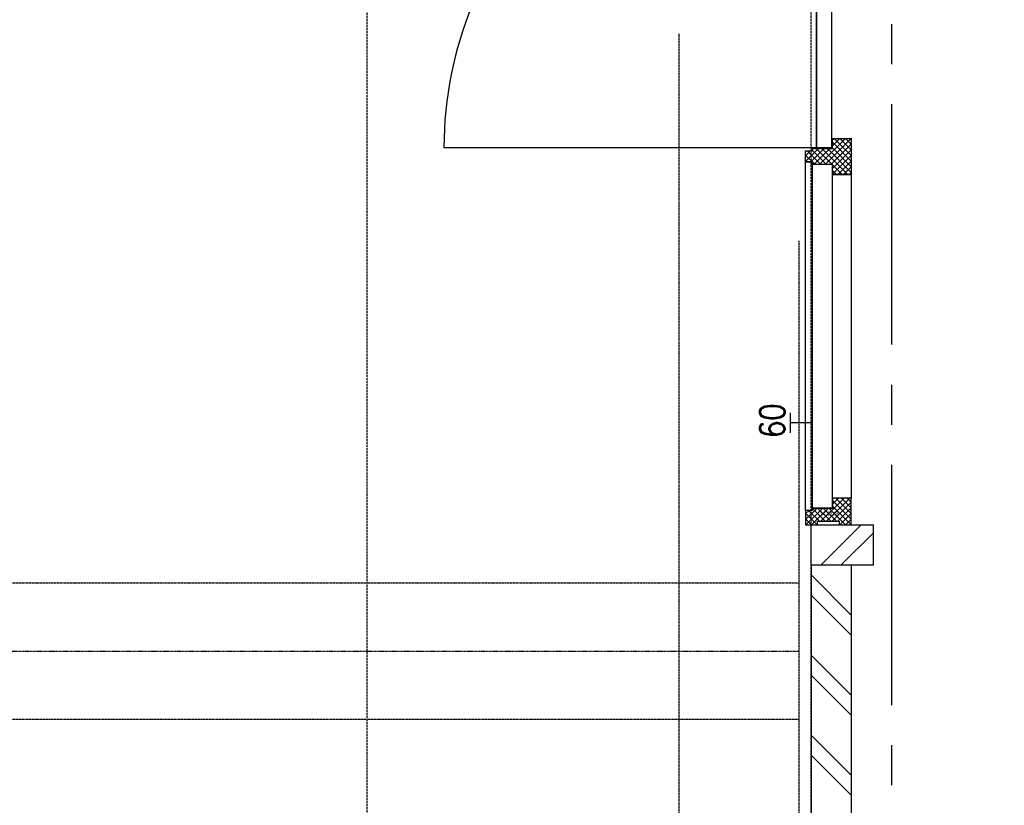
# Model space of a CAD drawing. Extents: x -66955 to 52345, y -20450 to 69550.
# Tile 36 of 132: x -55506 to -53048, y 20800 to 22761. Entities that reach past the tile are written whole.
import ezdxf
from ezdxf.enums import TextEntityAlignment as Align

# ---------------------------------------------------------------- set-up
doc = ezdxf.new("R2010")
doc.units = 0
doc.header["$MEASUREMENT"] = 0
for name, pattern in [('DASHDOT', [1, 0.5, -0.25, 0, -0.25]), ('DASHED', [0.75, 0.5, -0.25]), ('HIDDEN', [0.375, 0.25, -0.125])]:
    doc.linetypes.add(name, pattern=pattern)
for name, color, linetype in [('STRAMIEN--05-', 7, 'CONTINUOUS'), ('STRAMIEN--E7-', 7, 'CONTINUOUS'), ('VERD1--22-', 7, 'CONTINUOUS'), ('VERD1--28-', 7, 'CONTINUOUS'), ('VERD1--32-', 7, 'CONTINUOUS'), ('VERD1--E5-', 7, 'CONTINUOUS')]:
    doc.layers.add(name, color=color, linetype=linetype)
doc.styles.add('ROMANS', font='ROMANS', dxfattribs={"height": 0.2})
doc.styles.add('txt', font='TXT', dxfattribs={"height": 0.2})

# ---------------------------------------------------------------- blocks, each defined once
blk = doc.blocks.new('*O299')
at = {"layer": 'VERD1--32-', "color": 7, "linetype": 'CONTINUOUS'}
for p, q in [((-1885, 494.37), (-1870.86, 508.51)), ((-1885, 480.23), (-1856.72, 508.51)), ((-1885, 508.51), (-1838, 461.51)), ((-1885, 494.37), (-1843, 452.37)), ((-1876, 475.08), (-1842.57, 508.51)), ((-1876, 460.94), (-1828.43, 508.51)), ((-1876, 446.8), (-1818, 504.8)), ((-1870.86, 508.51), (-1823.86, 461.51)), ((-1856.72, 508.51), (-1818, 469.79)), ((-1842.57, 508.51), (-1818, 483.94)), ((-1828.43, 508.51), (-1818, 498.08)), ((-1004.85, 508.51), (-1010, 503.36)), ((-990.71, 508.51), (-1010, 489.22)), ((-976.57, 508.51), (-1010, 475.08)), ((-945, 434.52), (-1010, 499.52)), ((-962.43, 508.51), (-1009.43, 461.51)), ((-945, 448.66), (-1004.85, 508.51)), ((-948.28, 508.51), (-995.28, 461.51)), ((-943.71, 461.51), (-990.71, 508.51)), ((-934.14, 508.51), (-985, 457.65)), ((-920, 508.51), (-985, 443.51)), ((-920, 494.37), (-985, 429.37)), ((-929.57, 461.51), (-976.57, 508.51)), ((-920, 466.08), (-962.43, 508.51)), ((-920, 480.23), (-948.28, 508.51)), ((-920, 494.37), (-934.14, 508.51)), ((-1885, 480.23), (-1883.28, 478.51)), ((-1876, 432.66), (-1818, 490.66)), ((-1876, 471.23), (-1843, 438.23)), ((-1833.01, 461.51), (-1818, 476.52)), ((-986.14, 461.51), (-1010, 485.37)), ((-1000.28, 461.51), (-1010, 471.23)), ((-920, 480.23), (-938.72, 461.51)), ((-1885, 409.52), (-1843, 451.52)), ((-1876, 457.08), (-1843, 424.08)), ((-1876, 442.94), (-1843.57, 410.51)), ((-1818.86, 461.51), (-1818, 462.37)), ((-945, 420.37), (-985, 460.37)), ((-945, 455.23), (-985, 415.23)), ((-949.28, 410.51), (-985, 446.23)), ((-920, 466.08), (-924.57, 461.51)), ((-1885, 395.37), (-1843, 437.37)), ((-1885, 423.66), (-1884.15, 424.51)), ((-1885, 423.66), (-1855.85, 394.51)), ((-1876, 428.8), (-1849, 401.8)), ((-1871.72, 394.51), (-1843, 423.23)), ((-951, 398.09), (-985, 432.09)), ((-961.56, 394.51), (-985, 417.95)), ((-945, 441.08), (-979, 407.08)), ((-945, 426.94), (-977.43, 394.51)), ((-1885, 409.52), (-1869.99, 394.51)), ((-1885, 395.37), (-1884.14, 394.51)), ((-1857.58, 394.51), (-1849, 403.09)), ((-975.71, 394.51), (-979, 397.8)), ((-951, 406.8), (-963.29, 394.51)), ((-945, 412.8), (-947.29, 410.51))]:
    blk.add_line(p, q, dxfattribs=at)
for points in [[(-1885, 508.51), (-1818, 508.51), (-1818, 461.51), (-1843, 461.51), (-1843, 410.51), (-1849, 410.51), (-1849, 394.51), (-1885, 394.51), (-1885, 424.51), (-1876, 424.51), (-1876, 478.51), (-1885, 478.51)], [(-1885, 508.51), (-1818, 508.51), (-1818, 461.51), (-1843, 461.51), (-1843, 410.51), (-1849, 410.51), (-1849, 394.51), (-1885, 394.51), (-1885, 424.51), (-1876, 424.51), (-1876, 478.51), (-1885, 478.51)], [(-1010, 508.51), (-1818, 508.51), (-1818, 461.51), (-1010, 461.51)], [(-920, 508.51), (-1010, 508.51), (-1010, 461.51), (-985, 461.51), (-985, 410.51), (-979, 410.51), (-979, 394.51), (-951, 394.51), (-951, 410.51), (-945, 410.51), (-945, 461.51), (-920, 461.51)], [(-920, 508.51), (-1010, 508.51), (-1010, 461.51), (-985, 461.51), (-985, 410.51), (-979, 410.51), (-979, 394.51), (-951, 394.51), (-951, 410.51), (-945, 410.51), (-945, 461.51), (-920, 461.51)], [(-1843, 461.51), (-985, 461.51), (-985, 410.51), (-1843, 410.51)], [(-943, 459.51), (-13, 459.51), (-13, 421.51), (-943, 421.51)], [(-979, 410.51), (-1849, 410.51), (-1849, 394.51), (-979, 394.51)]]:
    blk.add_lwpolyline(points, close=True, dxfattribs=at)
blk.add_lwpolyline([(-13, 421.5, -0.4142136), (-943, -508.49), (-943, 421.51), (-13, 421.51)], format="xyb", dxfattribs=at)
for p in [(-1885, 508.51), (-920, 508.51)]:
    blk.add_point(p, dxfattribs=at)
at = {"layer": 'VERD1--32-', "color": 7, "linetype": 'CONTINUOUS', "extrusion": (0, 0, -1), "style": 'txt'}
blk.add_text('67x114', height=10, rotation=270, dxfattribs=at).set_placement((1852, 476.5))
blk = doc.blocks.new('BI$VS')
at = {"layer": 'VERD1--32-', "color": 7, "linetype": 'CONTINUOUS'}
blk.add_blockref('*O299', (-1885, -508.51), dxfattribs=at)

msp = doc.modelspace()

# ---------------------------------------------------------------- linework, layer by layer
at = {"layer": 'STRAMIEN--05-', "color": 251, "linetype": 'DASHED'}
msp.add_line((-54639, 4749), (-54639, 69050), dxfattribs=at)
at = {"layer": 'STRAMIEN--E7-', "color": 6, "linetype": 'CONTINUOUS'}
for p, q in [((-53330, 22750), (-53330, 22650)), ((-53330, 22550), (-53330, 22250)), ((-53330, 22250), (-53330, 21950)), ((-53330, 21850), (-53330, 21750)), ((-53330, 21650), (-53330, 21350)), ((-53330, 21350), (-53330, 21050)), ((-53330, 20950), (-53330, 20850))]:
    msp.add_line(p, q, dxfattribs=at)
at = {"layer": 'VERD1--22-', "color": 7, "linetype": 'CONTINUOUS'}
for p, q in [((-53530, 21500), (-53375, 21500)), ((-53530, 21400), (-53530, 21500)), ((-53505, 21400), (-53405, 21500)), ((-53375, 21400), (-53375, 21500)), ((-53455, 21400), (-53375, 21480)), ((-53530, 21400), (-53375, 21400)), ((-53530, 21400), (-53530, 19369)), ((-53530, 21400), (-53430, 21400)), ((-53430, 21400), (-53430, 19369)), ((-53530, 21375), (-53430, 21275)), ((-53530, 21325), (-53430, 21225)), ((-53530, 21175), (-53430, 21075)), ((-53530, 21125), (-53430, 21025)), ((-53530, 20975), (-53430, 20875)), ((-53530, 20925), (-53430, 20825))]:
    msp.add_line(p, q, dxfattribs=at)
at = {"layer": 'VERD1--28-', "color": 5, "linetype": 'HIDDEN'}
for p, q in [((-53860, 13265), (-53860, 22726)), ((-53560, 13265), (-53560, 22209)), ((-58015.05, 21355), (-53560, 21355)), ((-58015.05, 21015), (-53560, 21015))]:
    msp.add_line(p, q, dxfattribs=at)
at = {"layer": 'VERD1--28-', "color": 5, "linetype": 'DASHDOT'}
msp.add_line((-57985.86, 21185), (-53560, 21185), dxfattribs=at)
at = {"layer": 'VERD1--E5-', "color": 1, "linetype": 'CONTINUOUS'}
for p, q in [((-53581.92, 21730), (-53581.92, 21780)), ((-53531.92, 21755), (-53581.92, 21755))]:
    msp.add_line(p, q, dxfattribs=at)
at = {"layer": 'VERD1--E5-', "color": 1, "linetype": 'DASHED'}
msp.add_lwpolyline([(0, 25520), (0, 11615), (-49440, 11635), (-49437.91, 16805), (-53531.92, 16806.65), (-53530, 21573.81), (-53530, 26058), (-56590, 26058), (-56590, 21355), (-63430, 21355), (-63430, 24243), (-65252, 24243), (-65252, 24225), (-65551, 24225)], dxfattribs=at)

# ---------------------------------------------------------------- block references
at = {"layer": 'VERD1--32-', "color": 7, "linetype": 'CONTINUOUS', "yscale": -1, "rotation": 90}
msp.add_blockref('BI$VS', (-53430, 25270), dxfattribs=at)

# ---------------------------------------------------------------- texts
at = {"layer": 'VERD1--E5-', "color": 1, "linetype": 'CONTINUOUS', "style": 'ROMANS', "width": 0.8}
msp.add_text('60', height=62.5, rotation=90, dxfattribs=at).set_placement((-53627.26, 21760.16), align=Align.MIDDLE)

doc.saveas('drawing.dxf')
